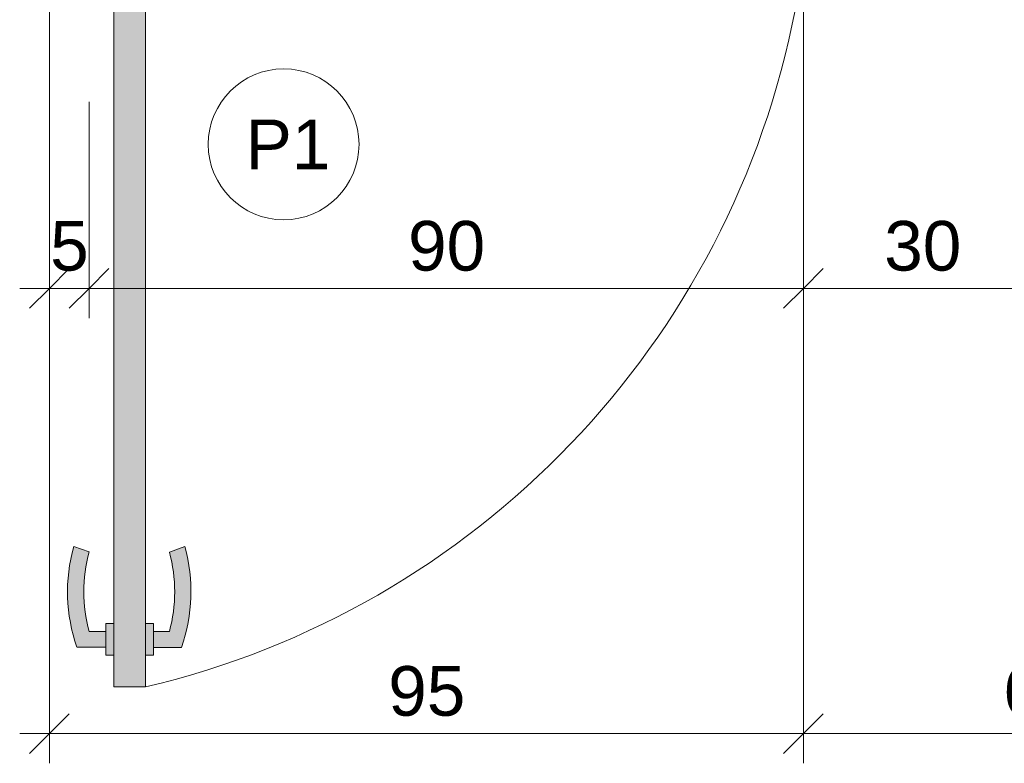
# Model space of a CAD drawing. Header units: metres. Extents: x -0.3 to 27.4, y -15.2 to 9.8.
# Tile 1 of 36: x 11.4 to 12.7, y -15.2 to -14.3. Entities that reach past the tile are written whole.
import ezdxf

# ---------------------------------------------------------------- set-up
doc = ezdxf.new("R2010")
doc.units = ezdxf.units.M
for name, color, linetype, lineweight in [('A-ANNO-DIMS', 7, 'Continuous', 9), ('A-ANNO-DIMS-25', 7, 'Continuous', 9), ('A-DETL-GENF', 7, 'Continuous', 5), ('G-ANNO-TEXT', 7, 'Continuous', 9)]:
    doc.layers.add(name, color=color, linetype=linetype, lineweight=lineweight)
doc.layers.add('A-DETL', color=7, linetype='Continuous', lineweight=5, true_color=0x00a600)
doc.styles.add('Arial_5', font='arial.ttf', dxfattribs={"height": 0.0625})
doc.dimstyles.new('Com_linha__ref__contínua__-_Cor_Vermelha_Arial_2_5mm', dxfattribs={"dimscale": 0.3048, "dimtxt": 0.063766, "dimasz": 0.164042, "dimexe": 0.123031, "dimexo": 0.123031, "dimgap": 0.012303, "dimtad": 1, "dimdec": 1, "dimlfac": 100, "dimrnd": 0.1, "dimdsep": 46, "dimtxsty": 'Arial_5', "dimblk1": 'OBLIQUE', "dimblk2": 'OBLIQUE', "dimsah": 1, "dimcen": 0.09, "dimdle": 0.123031, "dimazin": 0, "dimtfac": 1, "dimtdec": 4, "dimtix": 1, "dimtmove": 0, "dimatfit": 3, "dimfxl": 1, "dimtvp": 1, "dimtolj": 1, "dimtzin": 0, "dimarcsym": 2})

# ---------------------------------------------------------------- blocks, each defined once
blk = doc.blocks.new('DIMBLOCK21-ELEV_5')
at = {"layer": 'A-ANNO-DIMS-25', "color": 242, "true_color": 0xbd2b2e}
for p, q in [((11.5068, -14.6273), (11.5068, -14.3923)), ((11.4568, -14.6273), (11.4568, -14.5898)), ((11.4568, -14.6273), (11.4818, -14.6023)), ((11.5068, -14.6273), (11.5318, -14.6023)), ((11.4193, -14.6273), (11.5068, -14.6273)), ((11.4568, -14.6273), (11.4318, -14.6523)), ((11.4568, -14.6273), (11.4568, -14.6294)), ((11.5068, -14.6273), (11.4818, -14.6523)), ((11.5068, -14.6273), (11.5068, -14.6648))]:
    blk.add_line(p, q, dxfattribs=at)
at = {"layer": 'A-ANNO-DIMS-25', "color": 0, "insert": (11.4577, -14.5424), "char_height": 0.0625, "width": 0.057684, "attachment_point": 1, "line_spacing_factor": 0.941778, "style": 'Arial_5'}
blk.add_mtext('5', dxfattribs=at)
blk = doc.blocks.new('_Oblique')
at = {"color": 0, "linetype": 'ByBlock', "lineweight": -2}
blk.add_line((-0.5, -0.5), (0.5, 0.5), dxfattribs=at)
blk = doc.blocks.new('DIMBLOCK22-ELEV_5')
at = {"layer": 'A-ANNO-DIMS-25', "color": 242, "true_color": 0xbd2b2e}
for p, q in [((12.4068, -14.6273), (12.4068, -14.2729)), ((11.5068, -14.6273), (11.5068, -14.3923)), ((11.5068, -14.6273), (11.5318, -14.6023)), ((12.4068, -14.6273), (12.4318, -14.6023)), ((11.5068, -14.6273), (11.4818, -14.6523)), ((11.5068, -14.6273), (12.4068, -14.6273)), ((11.5068, -14.6273), (11.5068, -14.6648)), ((12.4068, -14.6273), (12.3818, -14.6523)), ((12.4068, -14.6273), (12.4068, -14.6648))]:
    blk.add_line(p, q, dxfattribs=at)
at = {"layer": 'A-ANNO-DIMS-25', "color": 0, "insert": (11.9087, -14.5424), "char_height": 0.0625, "width": 0.115368, "attachment_point": 1, "line_spacing_factor": 0.941778, "style": 'Arial_5'}
blk.add_mtext('90', dxfattribs=at)
blk = doc.blocks.new('DIMBLOCK23-ELEV_5')
at = {"layer": 'A-ANNO-DIMS-25', "color": 242, "true_color": 0xbd2b2e}
for p, q in [((12.7067, -14.6273), (12.7067, -14.1525)), ((12.4068, -14.6273), (12.4068, -14.2729)), ((12.4068, -14.6273), (12.4318, -14.6023)), ((12.7067, -14.6273), (12.7317, -14.6023)), ((12.4068, -14.6273), (12.3818, -14.6523)), ((12.4068, -14.6273), (12.7067, -14.6273)), ((12.4068, -14.6273), (12.4068, -14.6648)), ((12.7067, -14.6273), (12.6817, -14.6523)), ((12.7067, -14.6273), (12.7067, -14.6648))]:
    blk.add_line(p, q, dxfattribs=at)
at = {"layer": 'A-ANNO-DIMS-25', "color": 0, "insert": (12.5087, -14.5424), "char_height": 0.0625, "width": 0.115368, "attachment_point": 1, "line_spacing_factor": 0.941778, "style": 'Arial_5'}
blk.add_mtext('30', dxfattribs=at)
blk = doc.blocks.new('DIMBLOCK25-ELEV_5')
at = {"layer": 'A-ANNO-DIMS-25', "color": 242, "true_color": 0xbd2b2e}
for p, q in [((11.4568, -15.1878), (11.4568, -14.1013)), ((12.4068, -15.1878), (12.4068, -14.5343)), ((11.4568, -15.1878), (11.4818, -15.1628)), ((12.4068, -15.1878), (12.4318, -15.1628)), ((11.4193, -15.1878), (12.4068, -15.1878)), ((11.4568, -15.1878), (11.4318, -15.2128)), ((11.4568, -15.1878), (11.4568, -15.2253)), ((12.4068, -15.1878), (12.3818, -15.2128)), ((12.4068, -15.1878), (12.4068, -15.2253))]:
    blk.add_line(p, q, dxfattribs=at)
at = {"layer": 'A-ANNO-DIMS-25', "color": 0, "insert": (11.8837, -15.1029), "char_height": 0.0625, "width": 0.115368, "attachment_point": 1, "line_spacing_factor": 0.941778, "style": 'Arial_5'}
blk.add_mtext('95', dxfattribs=at)
blk = doc.blocks.new('DIMBLOCK26-ELEV_5')
at = {"layer": 'A-ANNO-DIMS-25', "color": 242, "true_color": 0xbd2b2e}
for p, q in [((13.0067, -15.1878), (13.0067, -14.1525)), ((12.4068, -15.1878), (12.4068, -14.5343)), ((12.4068, -15.1878), (12.4318, -15.1628)), ((13.0067, -15.1878), (13.0317, -15.1628)), ((12.4068, -15.1878), (12.3818, -15.2128)), ((12.4068, -15.1878), (13.0442, -15.1878)), ((12.4068, -15.1878), (12.4068, -15.2253)), ((13.0067, -15.1878), (12.9817, -15.2128)), ((13.0067, -15.1878), (13.0067, -15.2253))]:
    blk.add_line(p, q, dxfattribs=at)
at = {"layer": 'A-ANNO-DIMS-25', "color": 0, "insert": (12.6587, -15.1029), "char_height": 0.0625, "width": 0.115368, "attachment_point": 1, "line_spacing_factor": 0.941778, "style": 'Arial_5'}
blk.add_mtext('60', dxfattribs=at)

msp = doc.modelspace()

# ---------------------------------------------------------------- hatches: boundary and pattern name
at = {"layer": 'A-DETL-GENF', "true_color": 0xffffff}
h = msp.add_hatch(color=7, dxfattribs=at)
h.paths.add_polyline_path([(11.5379, -15.1292), (11.5779, -15.1292), (11.5779, -14.2447), (11.5379, -14.2447), (11.5379, -15.0892)])
h.paths.add_polyline_path([(12.3968, -14.275), (12.4068, -14.275), (12.4068, -14.115), (12.3768, -14.115), (12.3768, -14.245), (12.3968, -14.245)])
h.paths.add_polyline_path([(11.5068, -14.275), (11.5168, -14.275), (11.5168, -14.2358), (11.5368, -14.2358), (11.5368, -14.115), (11.5068, -14.115), (11.5068, -14.2358)])
for points in [[(11.5279, -15.0792), (11.5279, -15.0592), (11.5068, -15.0592), (11.5008, -15.026), (11.5008, -14.9923), (11.5068, -14.9592), (11.4873, -14.9524), (11.4826, -14.9734), (11.48, -14.9946), (11.4796, -15.0161), (11.4814, -15.0375), (11.4856, -15.0592), (11.4915, -15.0792), (11.5068, -15.0792)], [(11.6079, -15.0793), (11.6232, -15.0793), (11.6293, -15.0586), (11.6333, -15.0376), (11.635, -15.0162), (11.6344, -14.9925), (11.6321, -14.9736), (11.6274, -14.9525), (11.6079, -14.9593), (11.6138, -14.9925), (11.6138, -15.0262), (11.6079, -15.0593), (11.5879, -15.0593), (11.5879, -15.0793)]]:
    msp.add_hatch(color=7, dxfattribs=at).paths.add_polyline_path(points)
h = msp.add_hatch(color=7, dxfattribs=at)
h.paths.add_polyline_path([(11.5779, -15.0893), (11.5879, -15.0893), (11.5879, -15.0493), (11.5779, -15.0493), (11.5779, -15.0793)])
h.paths.add_polyline_path([(11.5279, -15.0892), (11.5379, -15.0892), (11.5379, -15.0492), (11.5279, -15.0492), (11.5279, -15.0792)])

# ---------------------------------------------------------------- linework, layer by layer
at = {"layer": 'A-DETL', "color": 7}
for p, q in [((11.5379, -14.2447), (11.5379, -15.0492)), ((11.5779, -15.0493), (11.5779, -14.2447)), ((11.5068, -14.9592), (11.4873, -14.9524)), ((11.6274, -14.9525), (11.6079, -14.9593)), ((11.5379, -15.0492), (11.5279, -15.0492)), ((11.5279, -15.0492), (11.5279, -15.0592)), ((11.5379, -15.0892), (11.5379, -15.0492)), ((11.5879, -15.0493), (11.5779, -15.0493)), ((11.5779, -15.0493), (11.5779, -15.0893)), ((11.5879, -15.0593), (11.5879, -15.0493)), ((11.5279, -15.0592), (11.5068, -15.0592)), ((11.5279, -15.0792), (11.5279, -15.0592)), ((11.6079, -15.0593), (11.5879, -15.0593)), ((11.5879, -15.0593), (11.5879, -15.0793)), ((11.4915, -15.0792), (11.5279, -15.0792)), ((11.5279, -15.0792), (11.5279, -15.0892)), ((11.5879, -15.0893), (11.5879, -15.0793)), ((11.5879, -15.0793), (11.6232, -15.0793)), ((11.5279, -15.0892), (11.5379, -15.0892)), ((11.5379, -15.0892), (11.5379, -15.1292)), ((11.5779, -15.1292), (11.5779, -15.0893)), ((11.5779, -15.0893), (11.5879, -15.0893)), ((11.5379, -15.1292), (11.5779, -15.1292))]:
    msp.add_line(p, q, dxfattribs=at)
msp.add_circle((11.7519, -14.4459), 0.095, dxfattribs=at)
for centre, radius, start, end in [((11.3278, -14.0698), 1.0885, 283.2834, 349.1294), ((11.6898, -15.0092), 0.2103, 164.3286, 199.4386), ((11.6898, -15.0092), 0.1898, 164.7222, 195.2778), ((11.4248, -15.0093), 0.1898, 344.7222, 15.2778), ((11.4248, -15.0093), 0.2103, 340.5614, 15.6714)]:
    msp.add_arc(centre, radius, start, end, dxfattribs=at)

# ---------------------------------------------------------------- texts
at = {"layer": 'G-ANNO-TEXT', "insert": (11.704, -14.4147), "char_height": 0.0625, "width": 0.12827, "attachment_point": 1, "style": 'Arial_5'}
msp.add_mtext('P1', dxfattribs=at)

# ---------------------------------------------------------------- dimensions: what is measured, and where the dimension line sits
at = {"layer": 'A-ANNO-DIMS', "color": 242, "true_color": 0xbd2b2e}
for base, p1, p2, override, picture, middle in [((12.4068, -15.1878), (11.4568, -14.0638), (12.4068, -14.4968), {"dimpost": '<>', "dimfxl": 1.044024}, 'DIMBLOCK25-ELEV_5', (11.9318, -15.1521)), ((12.7067, -14.6273), (12.4068, -14.2354), (12.7067, -14.115), {"dimpost": '<>', "dimfxl": 0.323163}, 'DIMBLOCK23-ELEV_5', (12.5567, -14.5916)), ((13.0067, -15.1878), (12.4068, -14.4968), (13.0067, -14.115), {"dimpost": '<>', "dimfxl": 0.711067}, 'DIMBLOCK26-ELEV_5', (12.7067, -15.1521)), ((12.4068, -14.6273), (11.5068, -14.3548), (12.4068, -14.2354), {"dimpost": '<>', "dimfxl": 0.907879}, 'DIMBLOCK22-ELEV_5', (11.9568, -14.5916)), ((11.5068, -14.6273), (11.4568, -14.5919), (11.5068, -14.3548), {"dimpost": '<>', "dimfxl": 0.242353}, 'DIMBLOCK21-ELEV_5', (11.4818, -14.5917))]:
    dim = msp.add_linear_dim(base=base, p1=p1, p2=p2, dimstyle='Com_linha__ref__contínua__-_Cor_Vermelha_Arial_2_5mm', override=override, dxfattribs=at)
    dim.commit()
    dim.dimension.update_dxf_attribs({"geometry": picture, "text_midpoint": middle})

doc.saveas('drawing.dxf')
